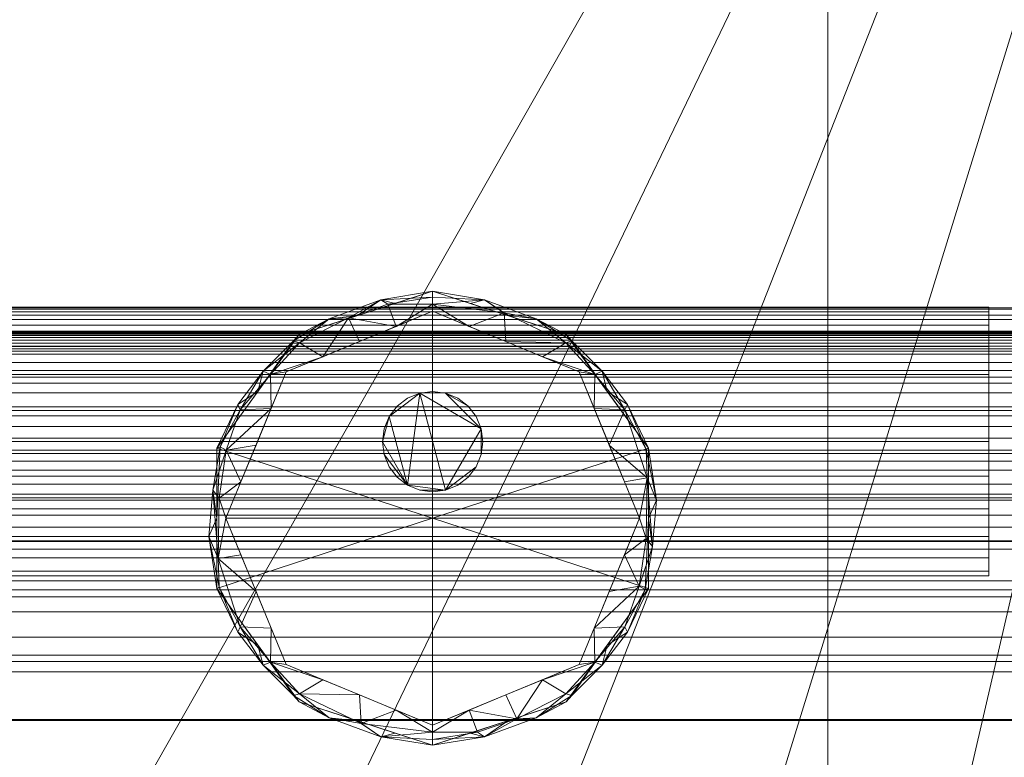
# Model space of a CAD drawing. Header units: millimetres. Extents: x -190 to 190, y -680 to 0.
# Tile 7 of 9: x 29 to 127, y -241 to -168. Entities that reach past the tile are written whole.
import ezdxf

# ---------------------------------------------------------------- set-up
doc = ezdxf.new("R2010")
doc.units = ezdxf.units.MM
doc.layers.add('M-520-M_DRAINAGE_FW', color=2, linetype='Continuous', lineweight=30)

# ---------------------------------------------------------------- blocks, each defined once
blk = doc.blocks.new('AmericanStandard_WCOnePiece_CygnetSquare_HygieneRim-BackInlet - Cygnet Square Hygiene Rim Back to Wall Toilet - Back Inlet-3754-3D View 1')
at = {"layer": 'M-520-M_DRAINAGE_FW', "lineweight": 9}
mesh = blk.add_polyface(dxfattribs=at)
corners = [(-180, 0, 400), (-180, -500.063, 400), (-173.867, -546.65, 400), (-155.885, -590.063, 400), (-127.279, -627.342, 400), (-90, -655.948, 400), (-46.587, -673.93, 400), (0, -680.063, 400), (46.587, -673.93, 400), (90, -655.948, 400), (127.279, -627.342, 400), (155.885, -590.063, 400), (173.867, -546.65, 400), (180, -500.063, 400), (180, 0, 400), (139.973, -500.331, 400), (138.409, -521.194, 400), (133.754, -541.59, 400), (126.11, -561.064, 400), (115.65, -579.182, 400), (102.606, -595.538, 400), (87.27, -609.768, 400), (69.984, -621.553, 400), (51.135, -630.629, 400), (31.144, -636.795, 400), (10.457, -639.913, 400), (-10.464, -639.912, 400), (-31.151, -636.794, 400), (-51.142, -630.627, 400), (-69.99, -621.549, 400), (-87.275, -609.763, 400), (-102.611, -595.533, 400), (-115.654, -579.176, 400), (-126.114, -561.058, 400), (-133.756, -541.583, 400), (-138.41, -521.187, 400), (-139.973, -500.331, 400), (-139.973, -446.54, 400), (-139.973, -392.749, 400), (-138.432, -377.125, 400), (-133.869, -362.1, 400), (-126.458, -348.255, 400), (-116.485, -336.124, 400), (-104.335, -326.176, 400), (-83.05, -313.918, 400), (-60.353, -304.539, 400), (-36.627, -298.197, 400), (-12.278, -294.998, 400), (12.281, -294.998, 400), (36.631, -298.197, 400), (60.356, -304.541, 400), (83.053, -313.92, 400), (104.335, -326.176, 400), (116.482, -336.121, 400), (126.455, -348.251, 400), (133.867, -362.095, 400), (138.431, -377.121, 400), (139.973, -392.749, 400), (139.973, -446.54, 400)]
mesh.append_faces([[corners[k] for k in face] for face in [(41, 0, 40), (45, 0, 44), (39, 1, 38), (50, 14, 49), (16, 13, 15), (56, 14, 55), (26, 7, 25), (21, 10, 20)]], dxfattribs={"vtx0": -1, "vtx1": -1})
mesh.append_faces([[corners[k] for k in face] for face in [(0, 41, 42), (0, 42, 43), (0, 46, 47), (14, 50, 51), (14, 52, 53), (2, 34, 35), (4, 30, 31), (4, 31, 32, 3), (5, 29, 30, 4), (19, 10, 11, 18), (12, 17, 18, 11), (8, 24, 25, 7)]], dxfattribs={"vtx0": -1, "vtx2": -1})
mesh.append_faces([[corners[k] for k in face] for face in [(1, 36, 37, 38), (13, 57, 58, 15)]], dxfattribs={"vtx0": -1, "vtx3": -1})
mesh.append_faces([[corners[k] for k in face] for face in [(45, 46, 0), (43, 44, 0), (48, 49, 14), (51, 52, 14), (53, 54, 14), (54, 55, 14), (32, 33, 3), (27, 28, 6), (19, 20, 10), (22, 23, 9)]], dxfattribs={"vtx1": -1, "vtx2": -1})
mesh.append_faces([[corners[k] for k in face] for face in [(35, 36, 1, 2), (39, 40, 0, 1), (47, 48, 14, 0), (13, 14, 56, 57), (33, 34, 2, 3), (5, 6, 28, 29), (26, 27, 6, 7), (16, 17, 12, 13), (23, 24, 8, 9), (21, 22, 9, 10)]], dxfattribs={"vtx1": -1, "vtx3": -1})
mesh = blk.add_polyface(dxfattribs=at)
corners = [(109.432, 0), (109.432, -500.063), (104.076, -533.879), (88.532, -564.386), (64.323, -588.595), (33.816, -604.139), (0, -609.495), (-33.816, -604.139), (-64.323, -588.595), (-88.532, -564.386), (-104.076, -533.879), (-109.432, -500.063), (-109.432, 0)]
mesh.append_faces([[corners[k] for k in face] for face in [(10, 6, 9)]], dxfattribs={"vtx0": -1, "vtx1": -1})
mesh.append_faces([[corners[k] for k in face] for face in [(1, 6, 10, 11)]], dxfattribs={"vtx0": -1, "vtx1": -1, "vtx3": -1})
mesh.append_faces([[corners[k] for k in face] for face in [(8, 9, 6, 7)]], dxfattribs={"vtx1": -1})
mesh.append_faces([[corners[k] for k in face] for face in [(12, 0, 1, 11)]], dxfattribs={"vtx2": -1})
mesh.append_faces([[corners[k] for k in face] for face in [(1, 2, 3, 6)]], dxfattribs={"vtx2": -1, "vtx3": -1})
mesh.append_faces([[corners[k] for k in face] for face in [(3, 4, 5, 6)]], dxfattribs={"vtx3": -1})
mesh = blk.add_polyface(dxfattribs=at)
corners = [(109.432, 0), (138.412, 0, 181.287), (138.412, -500.063, 181.287), (109.432, -500.063)]
mesh.append_faces([[corners[k] for k in face] for face in [(0, 1, 2, 3)]])
mesh = blk.add_polyface(dxfattribs=at)
corners = [(70.001, -238.221, 409.388), (55.4, -232.173, 409.388), (49.351, -217.571, 409.388), (55.4, -202.97, 409.388), (70.001, -196.922, 409.388), (70.001, -195.507, 408.802), (70.001, -194.921, 407.388), (56.688, -199.247, 407.388), (48.46, -210.572, 407.388), (48.46, -224.571, 407.388), (56.688, -235.896, 407.388), (70.001, -240.221, 407.388), (70.001, -239.636, 408.802), (62.7, -199.946, 409.388), (62.7, -235.197, 409.388), (56.706, -200.055, 408.872), (50.812, -206.742, 408.831), (56.706, -235.088, 408.872), (50.812, -228.401, 408.831), (62.517, -197.353, 407.388), (62.517, -237.79, 407.388), (48.068, -214.761, 408.752), (52.376, -210.271, 409.388), (52.376, -224.872, 409.388), (59.665, -197.658, 408.288), (61.602, -197.567, 409.093), (64.83, -195.776, 408.355), (59.665, -237.484, 408.288), (64.83, -239.367, 408.355), (62.86, -238.056, 409.094), (48.589, -221.598, 409.033), (70.001, -196.214, 409.095), (66.351, -198.434, 409.388), (48.46, -217.571, 407.388), (52.574, -204.91, 407.388), (52.574, -230.233, 407.388), (59.05, -201.458, 409.388), (53.82, -203.218, 409.131), (53.079, -202.909, 408.373), (53.888, -206.62, 409.388), (50.563, -206.211, 408.111), (48.785, -210.46, 408.397), (49.412, -210.787, 409.104), (50.864, -213.921, 409.388), (48.69, -215.551, 409.239), (59.05, -233.685, 409.388), (53.82, -231.925, 409.131), (53.079, -232.233, 408.373), (53.888, -228.523, 409.388), (50.563, -228.932, 408.111), (48.699, -224.433, 408.391), (47.662, -219.392, 408.333), (56.131, -199.877, 408.188), (66.259, -196.137, 407.388), (56.131, -235.266, 408.188), (66.259, -239.006, 407.388), (70.001, -238.928, 409.095), (66.351, -236.709, 409.388), (50.864, -221.222, 409.388), (65.538, -196.219, 409.014)]
mesh.append_faces([[corners[k] for k in face] for face in [(57, 56, 0)]], dxfattribs={"vtx0": -1})
mesh.append_faces([[corners[k] for k in face] for face in [(12, 28, 11), (9, 51, 33), (33, 41, 8), (39, 42, 22), (34, 52, 7), (6, 26, 5), (5, 59, 31)]], dxfattribs={"vtx0": -1, "vtx1": -1})
mesh.append_faces([[corners[k] for k in face] for face in [(37, 36, 15), (49, 35, 47), (7, 52, 24), (17, 27, 29), (40, 41, 16), (16, 37, 38), (47, 17, 46), (44, 42, 21), (56, 57, 29), (27, 54, 10), (45, 46, 17), (27, 17, 54), (25, 24, 15), (9, 49, 50), (18, 46, 48), (42, 16, 41), (16, 39, 37), (38, 37, 15), (26, 19, 24), (25, 59, 26), (59, 32, 31), (25, 26, 24), (17, 47, 54), (20, 28, 27), (27, 28, 29), (28, 56, 29), (29, 14, 17), (41, 33, 21), (18, 23, 30), (26, 59, 5), (52, 34, 38), (51, 9, 50), (40, 16, 38), (36, 25, 15), (52, 15, 24), (38, 34, 40), (16, 42, 39), (41, 21, 42), (40, 8, 41), (30, 2, 44), (42, 44, 43), (30, 44, 21), (18, 49, 47), (18, 47, 46), (50, 49, 18), (18, 30, 50), (50, 30, 51), (30, 21, 51), (21, 33, 51), (38, 15, 52), (35, 54, 47), (32, 59, 25)]], dxfattribs={"vtx0": -1, "vtx1": -1, "vtx2": -1})
mesh.append_faces([[corners[k] for k in face] for face in [(26, 6, 53), (30, 58, 2), (25, 13, 32), (28, 55, 11), (28, 12, 56), (44, 2, 43), (17, 14, 45), (54, 35, 10), (46, 1, 48), (28, 20, 55), (30, 23, 58)]], dxfattribs={"vtx0": -1, "vtx2": -1})
mesh.append_faces([[corners[k] for k in face] for face in [(45, 1, 46), (3, 36, 37), (10, 20, 27), (19, 7, 24), (43, 22, 42), (36, 13, 25), (34, 8, 40), (39, 3, 37), (48, 23, 18), (9, 35, 49), (53, 19, 26), (57, 14, 29)]], dxfattribs={"vtx1": -1, "vtx2": -1})
mesh.append_faces([[corners[k] for k in face] for face in [(32, 4, 31)]], dxfattribs={"vtx2": -1})
mesh = blk.add_polyface(dxfattribs=at)
corners = [(70.001, -240.221, 407.388), (56.688, -235.896, 407.388), (48.46, -224.571, 407.388), (48.46, -210.572, 407.388), (56.688, -199.247, 407.388), (70.001, -194.921, 407.388), (70.001, -194.921, 400), (56.688, -199.247, 400), (48.46, -210.572, 400), (48.46, -224.571, 400), (56.688, -235.896, 400), (70.001, -240.221, 400), (65.143, -196.5, 400), (63.345, -197.084, 407.388), (52.574, -204.91, 407.388), (52.574, -204.91, 400), (48.46, -217.571, 407.388), (48.46, -217.571, 400), (52.574, -230.233, 407.388), (52.574, -230.233, 400), (65.143, -238.643, 407.388), (63.345, -238.059, 400), (60.916, -197.874, 400), (60.916, -237.269, 407.388)]
mesh.append_faces([[corners[k] for k in face] for face in [(11, 20, 21)]], dxfattribs={"vtx0": -1, "vtx1": -1})
mesh.append_faces([[corners[k] for k in face] for face in [(22, 4, 13), (21, 20, 23), (13, 12, 22), (14, 15, 8, 3), (15, 14, 4, 7), (12, 13, 5), (16, 17, 9, 2), (18, 19, 10, 1), (19, 18, 2, 9), (3, 8, 17, 16)]], dxfattribs={"vtx0": -1, "vtx2": -1})
mesh.append_faces([[corners[k] for k in face] for face in [(10, 21, 23), (22, 7, 4), (23, 1, 10)]], dxfattribs={"vtx1": -1, "vtx2": -1})
mesh.append_faces([[corners[k] for k in face] for face in [(11, 0, 20), (5, 6, 12)]], dxfattribs={"vtx2": -1})
mesh = blk.add_polyface(dxfattribs=at)
corners = [(70.001, -240.221, 400), (56.688, -235.896, 400), (48.46, -224.571, 400), (48.46, -210.572, 400), (56.688, -199.247, 400), (70.001, -194.921, 400), (70.001, -217.571, 400)]
mesh.append_faces([[corners[k] for k in face] for face in [(1, 2, 6, 0)]], dxfattribs={"vtx1": -1})
mesh.append_faces([[corners[k] for k in face] for face in [(2, 3, 6)]], dxfattribs={"vtx1": -1, "vtx2": -1})
mesh.append_faces([[corners[k] for k in face] for face in [(4, 5, 6, 3)]], dxfattribs={"vtx2": -1})
mesh = blk.add_polyface(dxfattribs=at)
corners = [(70.001, -194.921, 407.388), (83.315, -199.247, 407.388), (91.543, -210.572, 407.388), (91.543, -224.571, 407.388), (83.315, -235.896, 407.388), (70.001, -240.221, 407.388), (70.001, -240.221, 400), (83.315, -235.896, 400), (91.543, -224.571, 400), (91.543, -210.572, 400), (83.315, -199.247, 400), (70.001, -194.921, 400), (74.859, -238.643, 400), (76.658, -238.059, 407.388), (87.429, -230.233, 407.388), (87.429, -230.233, 400), (91.543, -217.571, 407.388), (91.543, -217.571, 400), (87.429, -204.91, 407.388), (87.429, -204.91, 400), (74.859, -196.5, 407.388), (76.658, -197.084, 400), (79.087, -237.269, 400), (79.087, -197.874, 407.388)]
mesh.append_faces([[corners[k] for k in face] for face in [(15, 4, 7), (11, 20, 21), (19, 2, 9)]], dxfattribs={"vtx0": -1, "vtx1": -1})
mesh.append_faces([[corners[k] for k in face] for face in [(22, 4, 13), (21, 20, 23), (13, 12, 22), (12, 13, 5), (8, 3, 14), (16, 17, 9, 2), (10, 1, 18), (3, 8, 17, 16)]], dxfattribs={"vtx0": -1, "vtx2": -1})
mesh.append_faces([[corners[k] for k in face] for face in [(10, 21, 23), (22, 7, 4), (23, 1, 10)]], dxfattribs={"vtx1": -1, "vtx2": -1})
mesh.append_faces([[corners[k] for k in face] for face in [(15, 8, 14, 4), (19, 10, 18, 2)]], dxfattribs={"vtx1": -1, "vtx3": -1})
mesh.append_faces([[corners[k] for k in face] for face in [(11, 0, 20), (5, 6, 12)]], dxfattribs={"vtx2": -1})
mesh = blk.add_polyface(dxfattribs=at)
corners = [(70.001, -196.922, 409.388), (84.603, -202.97, 409.388), (90.651, -217.571, 409.388), (84.603, -232.173, 409.388), (70.001, -238.221, 409.388), (70.001, -239.636, 408.802), (70.001, -240.221, 407.388), (83.315, -235.896, 407.388), (91.543, -224.571, 407.388), (91.543, -210.572, 407.388), (83.315, -199.247, 407.388), (70.001, -194.921, 407.388), (70.001, -195.507, 408.802), (77.302, -235.197, 409.388), (77.302, -199.946, 409.388), (83.296, -235.088, 408.872), (89.191, -228.401, 408.831), (83.296, -200.055, 408.872), (89.191, -206.742, 408.831), (77.486, -237.79, 407.388), (77.486, -197.353, 407.388), (91.935, -220.382, 408.752), (87.627, -224.872, 409.388), (87.627, -210.271, 409.388), (80.338, -237.484, 408.288), (78.401, -237.576, 409.093), (75.173, -239.367, 408.355), (80.338, -197.658, 408.288), (75.173, -195.776, 408.355), (77.142, -197.087, 409.094), (91.414, -213.545, 409.033), (70.001, -238.928, 409.095), (73.652, -236.709, 409.388), (91.543, -217.571, 407.388), (87.429, -230.233, 407.388), (87.429, -204.91, 407.388), (80.952, -233.685, 409.388), (86.182, -231.925, 409.131), (86.924, -232.233, 408.373), (86.115, -228.523, 409.388), (89.44, -228.932, 408.111), (91.218, -224.682, 408.397), (90.59, -224.356, 409.104), (89.139, -221.222, 409.388), (91.312, -219.591, 409.239), (80.952, -201.458, 409.388), (86.182, -203.218, 409.131), (86.924, -202.909, 408.373), (86.115, -206.62, 409.388), (89.44, -206.211, 408.111), (91.304, -210.71, 408.391), (92.34, -215.751, 408.333), (83.871, -235.266, 408.188), (73.744, -239.006, 407.388), (83.871, -199.877, 408.188), (73.744, -196.137, 407.388), (70.001, -196.214, 409.095), (73.652, -198.434, 409.388), (89.139, -213.921, 409.388), (74.464, -238.924, 409.014)]
mesh.append_faces([[corners[k] for k in face] for face in [(57, 56, 0)]], dxfattribs={"vtx0": -1})
mesh.append_faces([[corners[k] for k in face] for face in [(12, 28, 11), (9, 51, 33), (33, 41, 8), (39, 42, 22), (34, 52, 7), (6, 26, 5), (5, 59, 31)]], dxfattribs={"vtx0": -1, "vtx1": -1})
mesh.append_faces([[corners[k] for k in face] for face in [(37, 36, 15), (49, 35, 47), (7, 52, 24), (17, 27, 29), (40, 41, 16), (16, 37, 38), (47, 17, 46), (30, 2, 44), (44, 42, 21), (56, 57, 29), (25, 24, 15), (27, 54, 10), (45, 46, 17), (27, 17, 54), (9, 49, 50), (18, 46, 48), (42, 16, 41), (16, 39, 37), (38, 37, 15), (26, 19, 24), (25, 59, 26), (59, 32, 31), (25, 26, 24), (17, 47, 54), (20, 28, 27), (27, 28, 29), (28, 56, 29), (29, 14, 17), (41, 33, 21), (18, 23, 30), (26, 59, 5), (52, 34, 38), (51, 9, 50), (40, 16, 38), (36, 25, 15), (52, 15, 24), (38, 34, 40), (16, 42, 39), (41, 21, 42), (40, 8, 41), (42, 44, 43), (30, 44, 21), (18, 49, 47), (18, 47, 46), (50, 49, 18), (18, 30, 50), (50, 30, 51), (30, 21, 51), (21, 33, 51), (38, 15, 52), (35, 54, 47), (32, 59, 25)]], dxfattribs={"vtx0": -1, "vtx1": -1, "vtx2": -1})
mesh.append_faces([[corners[k] for k in face] for face in [(26, 6, 53), (25, 13, 32), (28, 55, 11), (28, 12, 56), (44, 2, 43), (30, 23, 58), (17, 14, 45), (54, 35, 10), (46, 1, 48), (28, 20, 55)]], dxfattribs={"vtx0": -1, "vtx2": -1})
mesh.append_faces([[corners[k] for k in face] for face in [(45, 1, 46), (3, 36, 37), (10, 20, 27), (19, 7, 24), (43, 22, 42), (36, 13, 25), (34, 8, 40), (39, 3, 37), (48, 23, 18), (9, 35, 49), (53, 19, 26), (57, 14, 29), (58, 2, 30)]], dxfattribs={"vtx1": -1, "vtx2": -1})
mesh.append_faces([[corners[k] for k in face] for face in [(32, 4, 31)]], dxfattribs={"vtx2": -1})
mesh = blk.add_polyface(dxfattribs=at)
corners = [(70.001, -194.921, 400), (83.315, -199.247, 400), (91.543, -210.572, 400), (91.543, -224.571, 400), (83.315, -235.896, 400), (70.001, -240.221, 400), (70.001, -217.571, 400)]
mesh.append_faces([[corners[k] for k in face] for face in [(3, 6, 2)]], dxfattribs={"vtx0": -1, "vtx1": -1})
mesh.append_faces([[corners[k] for k in face] for face in [(1, 2, 6, 0)]], dxfattribs={"vtx1": -1})
mesh.append_faces([[corners[k] for k in face] for face in [(4, 5, 6, 3)]], dxfattribs={"vtx2": -1})
mesh = blk.add_polyface(dxfattribs=at)
corners = [(182.5, -219.878, 432.95), (182.5, -217.263, 435.193), (182.5, -214.163, 436.694), (182.5, -210.782, 437.356), (182.5, -207.345, 437.134), (182.5, -204.077, 436.043), (182.5, -201.196, 434.155), (182.5, -198.891, 431.595), (182.5, -197.315, 428.531), (182.5, -196.572, 425.168), (182.5, -196.711, 421.726), (182.5, -197.724, 418.433), (182.5, -199.542, 415.507), (182.5, -202.046, 413.141), (182.5, -205.07, 411.492), (182.5, -208.415, 410.669), (182.5, -211.859, 410.725), (182.5, -215.176, 411.658), (-182.5, -215.176, 411.658), (-182.5, -211.859, 410.725), (-182.5, -208.415, 410.669), (-182.5, -205.07, 411.492), (-182.5, -202.046, 413.141), (-182.5, -199.542, 415.507), (-182.5, -197.724, 418.433), (-182.5, -196.711, 421.726), (-182.5, -196.572, 425.168), (-182.5, -197.315, 428.531), (-182.5, -198.891, 431.595), (-182.5, -201.196, 434.155), (-182.5, -204.077, 436.043), (-182.5, -207.345, 437.134), (-182.5, -210.782, 437.356), (-182.5, -214.163, 436.694), (-182.5, -217.263, 435.193), (-182.5, -219.878, 432.95)]
mesh.append_faces([[corners[k] for k in face] for face in [(1, 34, 35, 0)]], dxfattribs={"vtx0": -1})
mesh.append_faces([[corners[k] for k in face] for face in [(16, 19, 20, 15), (15, 20, 21, 14), (11, 24, 25, 10), (13, 22, 23, 12), (12, 23, 24, 11), (14, 21, 22, 13), (10, 25, 26, 9), (9, 26, 27, 8), (7, 28, 29, 6), (8, 27, 28, 7), (6, 29, 30, 5), (2, 33, 34, 1), (4, 31, 32, 3), (3, 32, 33, 2), (5, 30, 31, 4)]], dxfattribs={"vtx0": -1, "vtx2": -1})
mesh.append_faces([[corners[k] for k in face] for face in [(17, 18, 19, 16)]], dxfattribs={"vtx2": -1})
mesh = blk.add_polyface(dxfattribs=at)
corners = [(125.5, -196.52, 423.984), (125.5, -196.976, 420.516), (125.5, -198.315, 417.284), (125.5, -200.445, 414.509), (125.5, -203.22, 412.379), (125.5, -206.452, 411.04), (125.5, -209.92, 410.584), (125.5, -213.388, 411.04), (125.5, -216.62, 412.379), (125.5, -219.395, 414.509), (125.5, -221.525, 417.284), (125.5, -222.863, 420.516), (125.5, -223.32, 423.984), (-125.5, -223.32, 423.984), (-125.5, -222.863, 420.516), (-125.5, -221.525, 417.284), (-125.5, -219.395, 414.509), (-125.5, -216.62, 412.379), (-125.5, -213.388, 411.04), (-125.5, -209.92, 410.584), (-125.5, -206.452, 411.04), (-125.5, -203.22, 412.379), (-125.5, -200.445, 414.509), (-125.5, -198.315, 417.284), (-125.5, -196.976, 420.516), (-125.5, -196.52, 423.984)]
mesh.append_faces([[corners[k] for k in face] for face in [(1, 24, 25, 0)]], dxfattribs={"vtx0": -1})
mesh.append_faces([[corners[k] for k in face] for face in [(11, 14, 15, 10), (10, 15, 16, 9), (8, 17, 18, 7), (9, 16, 17, 8), (7, 18, 19, 6), (5, 20, 21, 4), (4, 21, 22, 3), (2, 23, 24, 1), (3, 22, 23, 2), (20, 5, 6, 19)]], dxfattribs={"vtx0": -1, "vtx2": -1})
mesh.append_faces([[corners[k] for k in face] for face in [(12, 13, 14, 11)]], dxfattribs={"vtx2": -1})
mesh = blk.add_polyface(dxfattribs=at)
corners = [(125.5, -223.32, 423.984), (125.5, -222.863, 427.452), (125.5, -221.525, 430.684), (125.5, -219.395, 433.459), (125.5, -216.62, 435.589), (125.5, -213.388, 436.927), (125.5, -209.92, 437.384), (125.5, -206.452, 436.927), (125.5, -203.22, 435.589), (125.5, -200.445, 433.459), (125.5, -198.315, 430.684), (125.5, -196.976, 427.452), (125.5, -196.52, 423.984), (-125.5, -196.52, 423.984), (-125.5, -196.976, 427.452), (-125.5, -198.315, 430.684), (-125.5, -200.445, 433.459), (-125.5, -203.22, 435.589), (-125.5, -206.452, 436.927), (-125.5, -209.92, 437.384), (-125.5, -213.388, 436.927), (-125.5, -216.62, 435.589), (-125.5, -219.395, 433.459), (-125.5, -221.525, 430.684), (-125.5, -222.863, 427.452), (-125.5, -223.32, 423.984)]
mesh.append_faces([[corners[k] for k in face] for face in [(1, 24, 25, 0)]], dxfattribs={"vtx0": -1})
mesh.append_faces([[corners[k] for k in face] for face in [(11, 14, 15, 10), (10, 15, 16, 9), (8, 17, 18, 7), (9, 16, 17, 8), (7, 18, 19, 6), (5, 20, 21, 4), (4, 21, 22, 3), (2, 23, 24, 1), (3, 22, 23, 2), (20, 5, 6, 19)]], dxfattribs={"vtx0": -1, "vtx2": -1})
mesh.append_faces([[corners[k] for k in face] for face in [(12, 13, 14, 11)]], dxfattribs={"vtx2": -1})
mesh = blk.add_polyface(dxfattribs=at)
corners = [(70.001, -217.571, 409.388), (70.001, -196.922, 409.388), (55.4, -202.97, 409.388), (49.351, -217.571, 409.388), (55.4, -232.173, 409.388), (70.001, -238.221, 409.388)]
mesh.append_faces([[corners[k] for k in face] for face in [(2, 3, 0, 1)]], dxfattribs={"vtx1": -1})
mesh.append_faces([[corners[k] for k in face] for face in [(4, 5, 0, 3)]], dxfattribs={"vtx2": -1})
mesh = blk.add_polyface(dxfattribs=at)
corners = [(70.001, -217.571, 409.388), (70.001, -238.221, 409.388), (84.603, -232.173, 409.388), (90.651, -217.571, 409.388), (84.603, -202.97, 409.388), (70.001, -196.922, 409.388)]
mesh.append_faces([[corners[k] for k in face] for face in [(4, 5, 0, 3)]], dxfattribs={"vtx2": -1})
mesh.append_faces([[corners[k] for k in face] for face in [(0, 1, 2, 3)]], dxfattribs={"vtx3": -1})
mesh = blk.add_polyface(dxfattribs=at)
corners = [(125.5, -223.32, 423.984), (125.5, -222.863, 420.516), (125.5, -221.525, 417.284), (125.5, -219.395, 414.509), (125.5, -216.62, 412.379), (125.5, -213.388, 411.04), (125.5, -209.92, 410.584), (125.5, -206.452, 411.04), (125.5, -203.22, 412.379), (125.5, -200.445, 414.509), (125.5, -198.315, 417.284), (125.5, -196.976, 420.516), (125.5, -196.52, 423.984), (125.5, -196.976, 427.452), (125.5, -198.315, 430.684), (125.5, -200.445, 433.459), (125.5, -203.22, 435.589), (125.5, -206.452, 436.927), (125.5, -209.92, 437.384), (125.5, -213.388, 436.927), (125.5, -216.62, 435.589), (125.5, -219.395, 433.459), (125.5, -221.525, 430.684), (125.5, -222.863, 427.452)]
mesh.append_faces([[corners[k] for k in face] for face in [(11, 9, 10), (2, 0, 1), (16, 13, 14, 15), (19, 16, 17, 18), (0, 22, 23)]], dxfattribs={"vtx0": -1})
mesh.append_faces([[corners[k] for k in face] for face in [(13, 7, 11, 12)]], dxfattribs={"vtx0": -1, "vtx1": -1})
mesh.append_faces([[corners[k] for k in face] for face in [(7, 13, 16)]], dxfattribs={"vtx0": -1, "vtx1": -1, "vtx2": -1})
mesh.append_faces([[corners[k] for k in face] for face in [(22, 7, 16, 19)]], dxfattribs={"vtx0": -1, "vtx1": -1, "vtx2": -1, "vtx3": -1})
mesh.append_faces([[corners[k] for k in face] for face in [(7, 22, 3, 4)]], dxfattribs={"vtx0": -1, "vtx1": -1, "vtx3": -1})
mesh.append_faces([[corners[k] for k in face] for face in [(2, 3, 22, 0)]], dxfattribs={"vtx1": -1, "vtx2": -1, "vtx3": -1})
mesh.append_faces([[corners[k] for k in face] for face in [(20, 21, 22, 19)]], dxfattribs={"vtx2": -1})
mesh.append_faces([[corners[k] for k in face] for face in [(7, 8, 9, 11)]], dxfattribs={"vtx2": -1, "vtx3": -1})
mesh.append_faces([[corners[k] for k in face] for face in [(4, 5, 6, 7)]], dxfattribs={"vtx3": -1})
mesh = blk.add_polyface(dxfattribs=at)
corners = [(182.5, -199.341, 435.554), (182.5, -199.158, 435.324), (182.5, -199.041, 435.054), (182.5, -198.996, 434.763), (182.5, -199.028, 434.47), (182.5, -199.133, 434.196), (182.5, -199.305, 433.957), (182.5, -199.533, 433.771), (182.5, -199.801, 433.649), (182.5, -200.091, 433.599), (182.5, -200.384, 433.626), (182.5, -200.66, 433.727), (182.5, -200.902, 433.895), (-182.5, -200.902, 433.895), (-182.5, -200.66, 433.727), (-182.5, -200.384, 433.626), (-182.5, -200.091, 433.599), (-182.5, -199.801, 433.649), (-182.5, -199.533, 433.771), (-182.5, -199.305, 433.957), (-182.5, -199.133, 434.196), (-182.5, -199.028, 434.47), (-182.5, -198.996, 434.763), (-182.5, -199.041, 435.054), (-182.5, -199.158, 435.324), (-182.5, -199.341, 435.554)]
mesh.append_faces([[corners[k] for k in face] for face in [(1, 24, 25, 0)]], dxfattribs={"vtx0": -1})
mesh.append_faces([[corners[k] for k in face] for face in [(11, 14, 15, 10), (10, 15, 16, 9), (8, 17, 18, 7), (9, 16, 17, 8), (7, 18, 19, 6), (5, 20, 21, 4), (4, 21, 22, 3), (2, 23, 24, 1), (3, 22, 23, 2), (20, 5, 6, 19)]], dxfattribs={"vtx0": -1, "vtx2": -1})
mesh.append_faces([[corners[k] for k in face] for face in [(12, 13, 14, 11)]], dxfattribs={"vtx2": -1})
mesh = blk.add_polyface(dxfattribs=at)
corners = [(182.5, -223.804, 438.224), (182.5, -219.822, 440.116), (182.5, -215.522, 441.089), (182.5, -211.113, 441.097), (182.5, -206.81, 440.138), (182.5, -202.821, 438.26), (182.5, -199.341, 435.554), (-182.5, -199.341, 435.554), (-182.5, -202.821, 438.26), (-182.5, -206.81, 440.138), (-182.5, -211.113, 441.097), (-182.5, -215.522, 441.089), (-182.5, -219.822, 440.116), (-182.5, -223.804, 438.224)]
mesh.append_faces([[corners[k] for k in face] for face in [(1, 12, 13, 0)]], dxfattribs={"vtx0": -1})
mesh.append_faces([[corners[k] for k in face] for face in [(5, 8, 9, 4), (4, 9, 10, 3), (2, 11, 12, 1), (11, 2, 3, 10)]], dxfattribs={"vtx0": -1, "vtx2": -1})
mesh.append_faces([[corners[k] for k in face] for face in [(6, 7, 8, 5)]], dxfattribs={"vtx2": -1})
mesh = blk.add_polyface(dxfattribs=at)
corners = [(182.5, -200.902, 433.895), (182.5, -203.493, 435.742), (182.5, -206.447, 436.926), (182.5, -209.596, 437.38), (182.5, -212.764, 437.078), (182.5, -215.771, 436.039), (182.5, -218.449, 434.319), (182.5, -220.645, 432.016), (-182.5, -220.645, 432.016), (-182.5, -218.449, 434.319), (-182.5, -215.771, 436.039), (-182.5, -212.764, 437.078), (-182.5, -209.596, 437.38), (-182.5, -206.447, 436.926), (-182.5, -203.493, 435.742), (-182.5, -200.902, 433.895)]
mesh.append_faces([[corners[k] for k in face] for face in [(9, 6, 7, 8)]], dxfattribs={"vtx0": -1})
mesh.append_faces([[corners[k] for k in face] for face in [(10, 5, 6, 9), (11, 4, 5, 10), (4, 11, 12, 3), (13, 2, 3, 12), (14, 1, 2, 13)]], dxfattribs={"vtx0": -1, "vtx2": -1})
mesh.append_faces([[corners[k] for k in face] for face in [(15, 0, 1, 14)]], dxfattribs={"vtx2": -1})
mesh = blk.add_polyface(dxfattribs=at)
corners = [(-74.999, -209.93, 424), (-74.828, -211.224, 424), (-74.329, -212.43, 424), (-73.534, -213.466, 424), (-72.499, -214.26, 424), (-71.293, -214.76, 424), (-69.999, -214.93, 424), (-68.705, -214.76, 424), (-67.499, -214.26, 424), (-66.463, -213.466, 424), (-65.669, -212.43, 424), (-65.169, -211.224, 424), (-64.999, -209.93, 424), (-65.169, -208.636, 424), (-65.669, -207.43, 424), (-66.463, -206.395, 424), (-67.499, -205.6, 424), (-68.705, -205.101, 424), (-69.999, -204.93, 424), (-71.293, -205.101, 424), (-72.499, -205.6, 424), (-73.534, -206.395, 424), (-74.329, -207.43, 424), (-74.828, -208.636, 424), (65.001, -209.93, 424), (65.172, -211.224, 424), (65.671, -212.43, 424), (66.466, -213.466, 424), (67.501, -214.26, 424), (68.707, -214.76, 424), (70.001, -214.93, 424), (71.295, -214.76, 424), (72.501, -214.26, 424), (73.537, -213.466, 424), (74.331, -212.43, 424), (74.831, -211.224, 424), (75.001, -209.93, 424), (74.831, -208.636, 424), (74.331, -207.43, 424), (73.537, -206.395, 424), (72.501, -205.6, 424), (71.295, -205.101, 424), (70.001, -204.93, 424), (68.707, -205.101, 424), (67.501, -205.6, 424), (66.466, -206.395, 424), (65.671, -207.43, 424), (65.172, -208.636, 424)]
mesh.append_faces([[corners[k] for k in face] for face in [(7, 5, 6), (17, 15, 16), (0, 22, 23), (34, 31, 32, 33), (31, 29, 30), (41, 39, 40), (24, 46, 47)]], dxfattribs={"vtx0": -1})
mesh.append_faces([[corners[k] for k in face] for face in [(19, 7, 17, 18), (43, 37, 41, 42)]], dxfattribs={"vtx0": -1, "vtx1": -1})
mesh.append_faces([[corners[k] for k in face] for face in [(19, 22, 4), (13, 17, 7), (43, 46, 28), (31, 37, 43)]], dxfattribs={"vtx0": -1, "vtx1": -1, "vtx2": -1})
mesh.append_faces([[corners[k] for k in face] for face in [(7, 19, 4, 5), (31, 43, 28, 29)]], dxfattribs={"vtx0": -1, "vtx1": -1, "vtx3": -1})
mesh.append_faces([[corners[k] for k in face] for face in [(17, 13, 14, 15)]], dxfattribs={"vtx0": -1, "vtx3": -1})
mesh.append_faces([[corners[k] for k in face] for face in [(12, 13, 11)]], dxfattribs={"vtx1": -1})
mesh.append_faces([[corners[k] for k in face] for face in [(7, 8, 11, 13), (0, 1, 4, 22), (34, 35, 37, 31), (24, 25, 28, 46)]], dxfattribs={"vtx1": -1, "vtx2": -1, "vtx3": -1})
mesh.append_faces([[corners[k] for k in face] for face in [(2, 3, 4, 1), (26, 27, 28, 25), (35, 36, 37)]], dxfattribs={"vtx2": -1})
mesh.append_faces([[corners[k] for k in face] for face in [(37, 38, 39, 41)]], dxfattribs={"vtx2": -1, "vtx3": -1})
mesh.append_faces([[corners[k] for k in face] for face in [(8, 9, 10, 11), (19, 20, 21, 22), (43, 44, 45, 46)]], dxfattribs={"vtx3": -1})
mesh = blk.add_polyface(dxfattribs=at)
corners = [(-74.999, -209.93, 409.388), (-74.828, -208.636, 409.388), (-74.329, -207.43, 409.388), (-73.534, -206.395, 409.388), (-72.499, -205.6, 409.388), (-71.293, -205.101, 409.388), (-69.999, -204.93, 409.388), (-68.705, -205.101, 409.388), (-67.499, -205.6, 409.388), (-66.463, -206.395, 409.388), (-65.669, -207.43, 409.388), (-65.169, -208.636, 409.388), (-64.999, -209.93, 409.388), (-65.169, -211.224, 409.388), (-65.669, -212.43, 409.388), (-66.463, -213.466, 409.388), (-67.499, -214.26, 409.388), (-68.705, -214.76, 409.388), (-69.999, -214.93, 409.388), (-71.293, -214.76, 409.388), (-72.499, -214.26, 409.388), (-73.534, -213.466, 409.388), (-74.329, -212.43, 409.388), (-74.828, -211.224, 409.388), (65.001, -209.93, 409.388), (65.172, -208.636, 409.388), (65.671, -207.43, 409.388), (66.466, -206.395, 409.388), (67.501, -205.6, 409.388), (68.707, -205.101, 409.388), (70.001, -204.93, 409.388), (71.295, -205.101, 409.388), (72.501, -205.6, 409.388), (73.537, -206.395, 409.388), (74.331, -207.43, 409.388), (74.831, -208.636, 409.388), (75.001, -209.93, 409.388), (74.831, -211.224, 409.388), (74.331, -212.43, 409.388), (73.537, -213.466, 409.388), (72.501, -214.26, 409.388), (71.295, -214.76, 409.388), (70.001, -214.93, 409.388), (68.707, -214.76, 409.388), (67.501, -214.26, 409.388), (66.466, -213.466, 409.388), (65.671, -212.43, 409.388), (65.172, -211.224, 409.388)]
mesh.append_faces([[corners[k] for k in face] for face in [(9, 7, 8), (2, 0, 1), (16, 14, 15), (33, 31, 32), (26, 24, 25), (37, 35, 36)]], dxfattribs={"vtx0": -1})
mesh.append_faces([[corners[k] for k in face] for face in [(20, 5, 17, 19)]], dxfattribs={"vtx0": -1, "vtx1": -1, "vtx2": -1})
mesh.append_faces([[corners[k] for k in face] for face in [(2, 5, 20, 0), (17, 7, 11, 13), (26, 29, 44, 24), (29, 35, 41, 44)]], dxfattribs={"vtx0": -1, "vtx1": -1, "vtx2": -1, "vtx3": -1})
mesh.append_faces([[corners[k] for k in face] for face in [(35, 37, 38, 41)]], dxfattribs={"vtx0": -1, "vtx2": -1, "vtx3": -1})
mesh.append_faces([[corners[k] for k in face] for face in [(18, 19, 17), (12, 13, 11), (40, 41, 38, 39), (43, 44, 41, 42)]], dxfattribs={"vtx1": -1})
mesh.append_faces([[corners[k] for k in face] for face in [(10, 11, 7, 9), (23, 0, 20), (47, 24, 44)]], dxfattribs={"vtx1": -1, "vtx2": -1})
mesh.append_faces([[corners[k] for k in face] for face in [(13, 14, 16, 17)]], dxfattribs={"vtx1": -1, "vtx3": -1})
mesh.append_faces([[corners[k] for k in face] for face in [(3, 4, 5, 2), (27, 28, 29, 26)]], dxfattribs={"vtx2": -1})
mesh.append_faces([[corners[k] for k in face] for face in [(5, 6, 7, 17), (29, 30, 31, 35), (33, 34, 35, 31)]], dxfattribs={"vtx2": -1, "vtx3": -1})
mesh.append_faces([[corners[k] for k in face] for face in [(20, 21, 22, 23), (44, 45, 46, 47)]], dxfattribs={"vtx3": -1})
mesh = blk.add_polyface(dxfattribs=at)
corners = [(65.001, -209.93, 424), (65.172, -208.636, 424), (65.671, -207.43, 424), (66.466, -206.395, 424), (67.501, -205.6, 424), (68.707, -205.101, 424), (70.001, -204.93, 424), (71.295, -205.101, 424), (72.501, -205.6, 424), (73.537, -206.395, 424), (74.331, -207.43, 424), (74.831, -208.636, 424), (75.001, -209.93, 424), (75.001, -209.93, 409.388), (74.831, -208.636, 409.388), (74.331, -207.43, 409.388), (73.537, -206.395, 409.388), (72.501, -205.6, 409.388), (71.295, -205.101, 409.388), (70.001, -204.93, 409.388), (68.707, -205.101, 409.388), (67.501, -205.6, 409.388), (66.466, -206.395, 409.388), (65.671, -207.43, 409.388), (65.172, -208.636, 409.388), (65.001, -209.93, 409.388)]
mesh.append_faces([[corners[k] for k in face] for face in [(13, 14, 11, 12)]], dxfattribs={"vtx1": -1})
mesh.append_faces([[corners[k] for k in face] for face in [(14, 15, 10, 11), (17, 18, 7, 8), (16, 17, 8, 9), (15, 16, 9, 10), (6, 7, 18, 19), (21, 22, 3, 4), (20, 21, 4, 5), (23, 24, 1, 2), (22, 23, 2, 3), (19, 20, 5, 6)]], dxfattribs={"vtx1": -1, "vtx3": -1})
mesh.append_faces([[corners[k] for k in face] for face in [(24, 25, 0, 1)]], dxfattribs={"vtx3": -1})
mesh = blk.add_polyface(dxfattribs=at)
corners = [(75.001, -209.93, 424), (74.831, -211.224, 424), (74.331, -212.43, 424), (73.537, -213.466, 424), (72.501, -214.26, 424), (71.295, -214.76, 424), (70.001, -214.93, 424), (68.707, -214.76, 424), (67.501, -214.26, 424), (66.466, -213.466, 424), (65.671, -212.43, 424), (65.172, -211.224, 424), (65.001, -209.93, 424), (65.001, -209.93, 409.388), (65.172, -211.224, 409.388), (65.671, -212.43, 409.388), (66.466, -213.466, 409.388), (67.501, -214.26, 409.388), (68.707, -214.76, 409.388), (70.001, -214.93, 409.388), (71.295, -214.76, 409.388), (72.501, -214.26, 409.388), (73.537, -213.466, 409.388), (74.331, -212.43, 409.388), (74.831, -211.224, 409.388), (75.001, -209.93, 409.388)]
mesh.append_faces([[corners[k] for k in face] for face in [(13, 14, 11, 12)]], dxfattribs={"vtx1": -1})
mesh.append_faces([[corners[k] for k in face] for face in [(14, 15, 10, 11), (17, 18, 7, 8), (16, 17, 8, 9), (15, 16, 9, 10), (6, 7, 18, 19), (21, 22, 3, 4), (20, 21, 4, 5), (23, 24, 1, 2), (22, 23, 2, 3), (19, 20, 5, 6)]], dxfattribs={"vtx1": -1, "vtx3": -1})
mesh.append_faces([[corners[k] for k in face] for face in [(24, 25, 0, 1)]], dxfattribs={"vtx3": -1})
mesh = blk.add_polyface(dxfattribs=at)
corners = [(182.5, -215.176, 411.658), (182.5, -219.85, 412.976), (182.5, -224.707, 413.068), (182.5, -229.428, 411.926), (-182.5, -229.428, 411.926), (-182.5, -224.707, 413.068), (-182.5, -219.85, 412.976), (-182.5, -215.176, 411.658)]
mesh.append_faces([[corners[k] for k in face] for face in [(5, 2, 3, 4)]], dxfattribs={"vtx0": -1})
mesh.append_faces([[corners[k] for k in face] for face in [(2, 5, 6, 1)]], dxfattribs={"vtx0": -1, "vtx2": -1})
mesh.append_faces([[corners[k] for k in face] for face in [(7, 0, 1, 6)]], dxfattribs={"vtx2": -1})
mesh = blk.add_polyface(dxfattribs=at)
corners = [(182.5, -226.917, 425.132), (182.5, -219.878, 432.95), (-182.5, -219.878, 432.95), (-182.5, -226.917, 425.132)]
mesh.append_faces([[corners[k] for k in face] for face in [(0, 1, 2, 3)]])
mesh = blk.add_polyface(dxfattribs=at)
corners = [(182.5, -220.645, 432.016), (182.5, -225.423, 426.977), (182.5, -231.232, 423.172), (182.5, -237.76, 420.804), (182.5, -244.658, 420), (-182.5, -244.658, 420), (-182.5, -237.76, 420.804), (-182.5, -231.232, 423.172), (-182.5, -225.423, 426.977), (-182.5, -220.645, 432.016)]
mesh.append_faces([[corners[k] for k in face] for face in [(1, 8, 9, 0)]], dxfattribs={"vtx0": -1})
mesh.append_faces([[corners[k] for k in face] for face in [(3, 6, 7, 2), (8, 1, 2, 7)]], dxfattribs={"vtx0": -1, "vtx2": -1})
mesh.append_faces([[corners[k] for k in face] for face in [(4, 5, 6, 3)]], dxfattribs={"vtx2": -1})
mesh = blk.add_polyface(dxfattribs=at)
corners = [(182.5, -252.735, 430), (182.5, -242.638, 430.935), (182.5, -232.883, 433.708), (182.5, -223.804, 438.224), (-182.5, -223.804, 438.224), (-182.5, -232.883, 433.708), (-182.5, -242.638, 430.935), (-182.5, -252.735, 430)]
mesh.append_faces([[corners[k] for k in face] for face in [(5, 2, 3, 4)]], dxfattribs={"vtx0": -1})
mesh.append_faces([[corners[k] for k in face] for face in [(2, 5, 6, 1)]], dxfattribs={"vtx0": -1, "vtx2": -1})
mesh.append_faces([[corners[k] for k in face] for face in [(7, 0, 1, 6)]], dxfattribs={"vtx2": -1})
mesh = blk.add_polyface(dxfattribs=at)
corners = [(182.5, -250.61, 414.584), (182.5, -243.981, 415.28), (182.5, -237.643, 417.34), (182.5, -231.87, 420.672), (182.5, -226.917, 425.132), (-182.5, -226.917, 425.132), (-182.5, -231.87, 420.672), (-182.5, -237.643, 417.34), (-182.5, -243.981, 415.28), (-182.5, -250.61, 414.584)]
mesh.append_faces([[corners[k] for k in face] for face in [(6, 3, 4, 5)]], dxfattribs={"vtx0": -1})
mesh.append_faces([[corners[k] for k in face] for face in [(3, 6, 7, 2), (8, 1, 2, 7)]], dxfattribs={"vtx0": -1, "vtx2": -1})
mesh.append_faces([[corners[k] for k in face] for face in [(9, 0, 1, 8)]], dxfattribs={"vtx2": -1})
mesh = blk.add_polyface(dxfattribs=at)
corners = [(182.5, -229.428, 411.926), (182.5, -243.639, 407.93), (182.5, -258.34, 406.584), (-182.5, -258.34, 406.584), (-182.5, -243.639, 407.93), (-182.5, -229.428, 411.926)]
mesh.append_faces([[corners[k] for k in face] for face in [(2, 3, 4, 1), (5, 0, 1, 4)]], dxfattribs={"vtx2": -1})

msp = doc.modelspace()

# ---------------------------------------------------------------- block references
at = {"layer": 'M-520-M_DRAINAGE_FW', "lineweight": 9}
msp.add_blockref('AmericanStandard_WCOnePiece_CygnetSquare_HygieneRim-BackInlet - Cygnet Square Hygiene Rim Back to Wall Toilet - Back Inlet-3754-3D View 1', (0, 0), dxfattribs=at)

doc.saveas('drawing.dxf')
